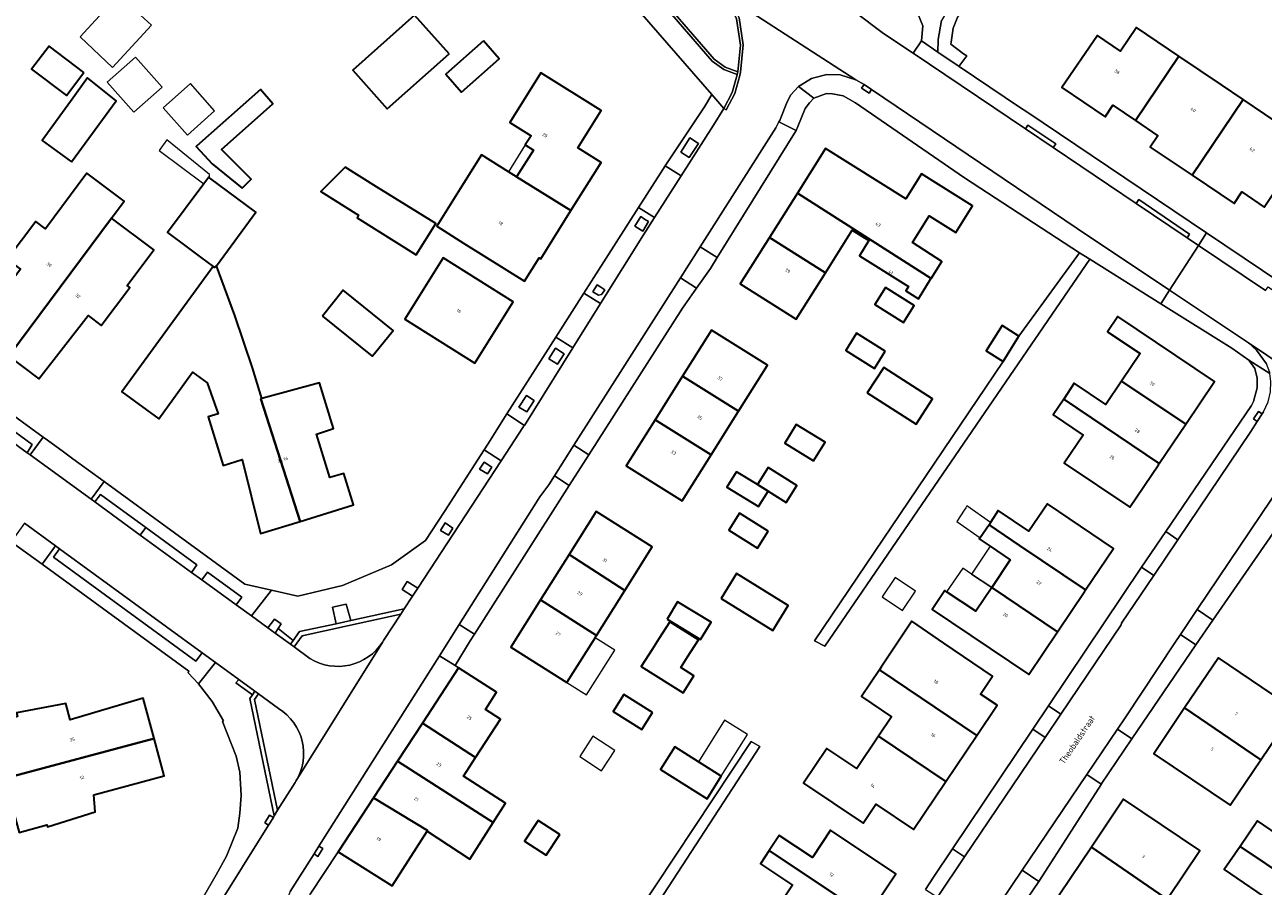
# Model space of a CAD drawing. Header units: metres. Extents: x 183400 to 185591, y 327112 to 329102.
# Tile 54 of 107: x 184362 to 184498, y 327846 to 327941. Entities that reach past the tile are written whole.
import ezdxf

# ---------------------------------------------------------------- set-up
doc = ezdxf.new("R2010")
doc.units = ezdxf.units.M
for name, color, linetype, lineweight in [('B-WE-GR-BEPLANTING_CULTUUR_BODEMBEDEKKER-GV', 90, 'Continuous', 18), ('B-WE-GR-BEPLANTING_CULTUUR_HEESTERS-GV', 90, 'Continuous', 18), ('B-WE-GR-BEPLANTING_CULTUUR_ROZENVAK-GV', 8, 'Continuous', 18), ('B-WE-GR-GRAS-GV', 60, 'Continuous', 13), ('B-WE-GR-GROENVOORZIENING-GV', 80, 'Continuous', 18), ('B-WE-GR-HAAG-GV', 90, 'GR-HAAG1', 13), ('B-WE-IE-MEUBILAIR_WEGMEUBILAIR-GV', 7, 'Continuous', 18), ('B-WE-OG-BEBOUWING-GV', 7, 'Continuous', 35), ('B-WE-OG-BEBOUWING_HUISNUMMER-T18', 10, 'Continuous', 18), ('B-WE-OG-BEBOUWING_LUIFEL-GV', 7, 'Continuous', 18), ('B-WE-OG-BEBOUWING_OVERIG-GV', 7, 'Continuous', 18), ('B-WE-OG-BEBOUWING_STRAATNAAM-T35', 50, 'Continuous', 35), ('B-WE-OG-TERREIN_ERF-GV', 7, 'Continuous', 18), ('B-WE-VH-GOOT-G', 170, 'Continuous', 18), ('B-WE-VH-ONVERHARD-GV', 252, 'Continuous', 18), ('B-WE-VH-VERHARDING_ASFALT-GV', 252, 'Continuous', 18), ('B-WE-VH-VERHARDING_BETON-GV', 252, 'Continuous', 18), ('B-WE-VH-VERHARDING_BETONSTRAATSTEEN-GV', 252, 'Continuous', 18), ('B-WE-VH-VERHARDING_TEGEL-GV', 252, 'Continuous', 18)]:
    doc.layers.add(name, color=color, linetype=linetype, lineweight=lineweight)
doc.styles.add('NLCS-ISO-M200-T25', font='NLCS-ISO.ttf')
doc.linetypes.add('GR-HAAG1', pattern='A,6,[176,NLCS.SHX,S=0.125,R=0,X=0,Y=0],-2', length=8)

msp = doc.modelspace()

# ---------------------------------------------------------------- linework, layer by layer
at = {"layer": 'B-WE-GR-BEPLANTING_CULTUUR_BODEMBEDEKKER-GV', "flags": 128}
for points in [[(184375.3, 327885.773), (184374.698, 327884.948), (184380.321, 327880.854), (184380.892, 327881.693), (184375.3, 327885.773)], [(184385.204, 327877.299), (184385.821, 327878.132), (184382.059, 327880.874), (184381.448, 327880.033), (184385.204, 327877.299)]]:
    msp.add_lwpolyline(points, close=True, dxfattribs=at)
at = {"layer": 'B-WE-GR-BEPLANTING_CULTUUR_HEESTERS-GV', "flags": 128}
for points in [[(184403.228, 327876.272), (184397.389, 327875.011), (184392.433, 327873.918), (184391.542, 327872.684), (184393.287, 327871.413, 0.4083792), (184401.265, 327873.249), (184401.343, 327873.374)], [(184389.746, 327854.784), (184391.658, 327857.809), (184391.755, 327857.966, 0.4093116), (184389.834, 327865.953), (184387.66, 327867.538), (184387.221, 327866.924)]]:
    msp.add_lwpolyline(points, format="xyb", close=True, dxfattribs=at)
at = {"layer": 'B-WE-GR-BEPLANTING_CULTUUR_ROZENVAK-GV', "flags": 128}
for points in [[(184362.309, 327893.969), (184362.865, 327894.878), (184353.283, 327901.871), (184352.628, 327901.018), (184362.309, 327893.969)], [(184374.698, 327884.948), (184375.3, 327885.773), (184370.33, 327889.398), (184369.712, 327888.578), (184374.698, 327884.948)], [(184365.844, 327883.449), (184365.181, 327882.518), (184380.775, 327871.125), (184381.475, 327872.049), (184365.844, 327883.449)]]:
    msp.add_lwpolyline(points, close=True, dxfattribs=at)
at = {"layer": 'B-WE-GR-GRAS-GV', "flags": 128}
for points in [[(184413.472, 327984.449), (184438.908, 327954.018), (184442.3, 327949.96), (184443.53, 327948.85), (184445.35, 327947.46), (184452.86, 327942.38), (184456.142, 327939.925), (184459.364, 327937.765), (184460.288, 327939.106), (184460.3, 327939.124), (184460.448, 327940.755), (184459.277, 327943.641), (184454.715, 327944.559), (184450.39, 327946.276), (184446.93, 327948.646), (184444, 327951.647), (184414.457, 327987.519), (184412.879, 327989.357), (184412.563, 327987.653), (184412.653, 327986.016), (184413.472, 327984.449)], [(184440.154, 327935.739), (184440.447, 327938.64), (184440.022, 327941.525), (184438.89, 327944.05), (184437.93, 327945.47), (184430.014, 327954.994), (184429.652, 327954.684), (184425.479, 327951.113), (184437.577, 327937.099), (184438.766, 327936.23), (184440.154, 327935.739)]]:
    msp.add_lwpolyline(points, close=True, dxfattribs=at)
at = {"layer": 'B-WE-GR-GROENVOORZIENING-GV', "flags": 128}
msp.add_lwpolyline([(184462.468, 327941.343), (184462.111, 327939.262), (184462.075, 327937.875), (184464.399, 327936.317), (184464.507, 327936.465), (184464.818, 327936.892), (184465.24, 327937.47), (184464.897, 327937.696), (184463.518, 327938.77), (184463.531, 327938.959), (184463.761, 327940.514), (184464.187, 327941.614)], dxfattribs=at)
for points in [[(184403.602, 327876.847), (184397.747, 327875.6), (184396.163, 327875.232), (184392.14, 327874.366), (184391.431, 327873.384), (184391.138, 327872.978), (184391.542, 327872.684), (184392.433, 327873.918), (184397.389, 327875.011), (184403.228, 327876.272), (184403.602, 327876.847)], [(184387.256, 327867.833), (184386.978, 327867.444), (184386.687, 327867.037), (184389.362, 327854.176), (184389.746, 327854.784), (184387.221, 327866.924), (184387.66, 327867.538), (184387.256, 327867.833)]]:
    msp.add_lwpolyline(points, close=True, dxfattribs=at)
at = {"layer": 'B-WE-GR-HAAG-GV', "flags": 128}
for points in [[(184499.323, 327968.824), (184503.34, 327974.76), (184501.974, 327973.932), (184492.072, 327959.44), (184487.304, 327953.965), (184481.384, 327950.118), (184472.931, 327946.102), (184463.88, 327943.719), (184462.468, 327941.343), (184462.111, 327939.262), (184462.075, 327937.875), (184464.399, 327936.317), (184464.507, 327936.465), (184464.818, 327936.892), (184465.24, 327937.47), (184464.897, 327937.696), (184463.518, 327938.77), (184463.531, 327938.959), (184463.761, 327940.514), (184464.187, 327941.614), (184464.875, 327942.647), (184466.38, 327942.948), (184468.982, 327943.565), (184471.915, 327944.409), (184474.878, 327945.467), (184477.928, 327946.783), (184480.892, 327948.307), (184483.184, 327949.633), (184484.934, 327950.877), (184486.3, 327952.1), (184488.188, 327953.961), (184489.15, 327954.91), (184491.33, 327957.25), (184491.577, 327957.583), (184493.144, 327959.699), (184493.119, 327959.716), (184499.323, 327968.824)], [(184391.138, 327872.978), (184391.542, 327872.684), (184392.433, 327873.918), (184397.389, 327875.011), (184403.228, 327876.272), (184403.602, 327876.847), (184397.747, 327875.6), (184396.163, 327875.232), (184392.14, 327874.366), (184391.431, 327873.384), (184391.138, 327872.978)], [(184387.256, 327867.833), (184386.978, 327867.444), (184386.687, 327867.037), (184389.362, 327854.176), (184389.746, 327854.784), (184387.221, 327866.924), (184387.66, 327867.538), (184387.256, 327867.833)]]:
    msp.add_lwpolyline(points, close=True, dxfattribs=at)
at = {"layer": 'B-WE-IE-MEUBILAIR_WEGMEUBILAIR-GV', "flags": 128}
for points in [[(184434.902, 327928.474), (184433.909, 327926.922), (184434.847, 327926.322), (184435.358, 327927.101), (184435.868, 327927.88), (184434.902, 327928.474)], [(184428.886, 327918.797), (184429.741, 327918.253), (184430.382, 327919.318), (184429.953, 327919.587), (184429.523, 327919.856), (184428.886, 327918.797)], [(184425.589, 327911.841), (184425.172, 327912.109), (184424.756, 327912.376), (184424.515, 327911.99), (184424.274, 327911.604), (184424.882, 327911.237), (184425.224, 327911.332), (184425.279, 327911.348), (184425.589, 327911.841)], [(184419.668, 327904.626), (184419.441, 327904.28), (184420.408, 327903.684), (184421.133, 327904.812), (184420.192, 327905.426), (184419.668, 327904.626)], [(184417.847, 327899.691), (184417.003, 327900.255), (184416.167, 327898.976), (184417.055, 327898.445), (184417.847, 327899.691)], [(184413.214, 327892.405), (184412.375, 327892.934), (184411.879, 327892.178), (184412.733, 327891.661), (184413.214, 327892.405)], [(184408.451, 327884.945), (184408.946, 327885.717), (184408.085, 327886.279), (184407.582, 327885.461), (184408.451, 327884.945)]]:
    msp.add_lwpolyline(points, close=True, dxfattribs=at)
at = {"layer": 'B-WE-OG-BEBOUWING-GV', "flags": 128}
for points in [[(184408.535, 327937.676), (184404.75, 327941.938), (184397.973, 327935.919), (184401.753, 327931.652), (184408.535, 327937.676)], [(184483.729, 327930.383), (184488.492, 327937.432), (184483.84, 327940.57), (184482.11, 327938), (184479.58, 327939.71), (184475.68, 327934), (184480.42, 327930.8), (184481.26, 327932.05), (184483.729, 327930.383)], [(184368.514, 327935.632), (184364.705, 327938.526), (184362.785, 327936), (184366.613, 327933.13), (184368.514, 327935.632)], [(184412.3, 327939.108), (184408.159, 327935.469), (184409.881, 327933.509), (184414.022, 327937.148), (184412.3, 327939.108)], [(184489.931, 327924.391), (184495.519, 327932.694), (184493.15, 327934.29), (184488.492, 327937.432), (184483.729, 327930.383), (184486.19, 327928.72), (184485.35, 327927.48), (184489.931, 327924.391)], [(184416.877, 327927.704), (184417.775, 327927.143), (184415.931, 327924.197), (184421.881, 327920.509), (184425.191, 327925.798), (184422.639, 327927.393), (184425.193, 327931.481), (184418.579, 327935.615), (184415.181, 327930.179), (184417.513, 327928.722), (184416.877, 327927.704)], [(184367.17, 327925.84), (184372.04, 327932.54), (184368.91, 327935.045), (184367.33, 327932.87), (184363.93, 327928.19), (184367.17, 327925.84)], [(184385.875, 327922.955), (184386.855, 327923.943), (184383.592, 327927.224), (184389.229, 327932.231), (184387.848, 327933.786), (184381.194, 327927.876), (184380.83, 327927.534), (184382.573, 327925.644), (184385.875, 327922.955)], [(184495.519, 327932.694), (184489.931, 327924.391), (184494.53, 327921.29), (184495.37, 327922.55), (184497.837, 327920.885), (184502.558, 327927.947), (184497.9, 327931.09), (184495.519, 327932.694)], [(184421.881, 327920.509), (184415.931, 327924.197), (184415.038, 327924.761), (184412.079, 327926.611), (184410.123, 327923.482), (184407.199, 327918.804), (184410.104, 327916.954), (184416.797, 327912.764), (184418.4, 327915.326), (184418.57, 327915.22), (184421.881, 327920.509)], [(184446.695, 327922.431), (184461.342, 327913.068), (184462.51, 327914.927), (184459.292, 327917.029), (184461.123, 327919.941), (184464.043, 327918.105), (184465.88, 327921.026), (184460.292, 327924.538), (184458.573, 327921.804), (184449.777, 327927.334), (184446.695, 327922.431)], [(184397.146, 327925.276), (184394.473, 327922.593), (184398.62, 327920.001), (184398.45, 327919.73), (184404.93, 327915.67), (184407.06, 327919.08), (184400.58, 327923.13), (184397.146, 327925.276)], [(184360.283, 327904.543), (184371.526, 327919.698), (184371.535, 327919.691), (184372.923, 327921.55), (184368.836, 327924.601), (184364.296, 327918.519), (184363.238, 327919.308), (184360.127, 327915.142), (184361.554, 327914.077), (184356.529, 327907.346), (184360.283, 327904.543)], [(184382.29, 327924.11), (184382.194, 327924.182), (184381.64, 327923.44), (184377.67, 327918.12), (184379.822, 327916.512), (184381.285, 327915.419), (184382.685, 327914.374), (184382.81, 327914.28), (184383.03, 327914.44), (184387.34, 327920.34), (184382.29, 327924.11)], [(184461.342, 327913.068), (184446.695, 327922.431), (184443.629, 327917.556), (184449.767, 327913.697), (184452.708, 327918.374), (184454.531, 327917.228), (184453.488, 327915.569), (184458.864, 327912.189), (184458.566, 327911.715), (184459.946, 327910.847), (184461.287, 327912.981), (184461.342, 327913.068)], [(184360.283, 327904.543), (184363.597, 327902.069), (184368.979, 327908.995), (184370.421, 327907.918), (184373.532, 327912.085), (184373.252, 327912.295), (184376.183, 327916.221), (184371.535, 327919.691), (184371.526, 327919.698), (184360.283, 327904.543)], [(184449.767, 327913.697), (184443.629, 327917.556), (184440.432, 327912.47), (184446.57, 327908.611), (184449.767, 327913.697)], [(184411.349, 327903.785), (184415.567, 327910.502), (184407.884, 327915.324), (184403.666, 327908.606), (184411.349, 327903.785)], [(184392.214, 327886.448), (184387.913, 327899.881), (184388.02, 327899.91), (184386.98, 327903.29), (184385.04, 327909.01), (184383.03, 327914.44), (184382.81, 327914.28), (184382.685, 327914.374), (184372.673, 327900.637), (184376.71, 327897.685), (184380.421, 327902.795), (184382.036, 327901.622), (184383.22, 327898.229), (184382.13, 327897.9), (184383.77, 327892.58), (184385.862, 327893.22), (184387.872, 327885.111), (184392.214, 327886.448)], [(184394.65, 327908.95), (184400.11, 327904.54), (184400.372, 327904.865), (184402.39, 327907.37), (184396.92, 327911.78), (184394.65, 327908.95)], [(184456.335, 327912.075), (184455.158, 327910.204), (184458.299, 327908.229), (184459.475, 327910.1), (184456.335, 327912.075)], [(184482.209, 327901.831), (184489.245, 327897.089), (184492.396, 327901.765), (184481.801, 327908.904), (184480.675, 327907.233), (184484.233, 327904.835), (184482.209, 327901.831)], [(184434.114, 327902.368), (184440.241, 327898.516), (184443.411, 327903.558), (184437.29, 327907.408), (184434.114, 327902.368)], [(184470.96, 327906.741), (184469.115, 327907.902), (184467.374, 327905.134), (184469.219, 327903.973), (184470.96, 327906.741)], [(184456.324, 327905.088), (184453.184, 327907.063), (184452.007, 327905.192), (184455.148, 327903.217), (184456.324, 327905.088)], [(184454.35, 327900.55), (184459.7, 327897.09), (184461.49, 327899.88), (184456.15, 327903.33), (184454.35, 327900.55)], [(184388.02, 327899.91), (184387.913, 327899.881), (184392.214, 327886.448), (184398.053, 327888.247), (184396.993, 327891.708), (184395.46, 327891.24), (184393.99, 327896.02), (184395.88, 327896.61), (184394.33, 327901.65), (184388.02, 327899.91)], [(184431.097, 327897.583), (184437.23, 327893.727), (184440.241, 327898.516), (184434.114, 327902.368), (184431.097, 327897.583)], [(184475.866, 327899.844), (184486.343, 327892.784), (184489.245, 327897.089), (184482.209, 327901.831), (184480.476, 327899.26), (184477.033, 327901.578), (184475.866, 327899.844)], [(184486.343, 327892.784), (184475.866, 327899.844), (184474.707, 327898.123), (184477.999, 327895.905), (184475.926, 327892.829), (184483.111, 327887.987), (184486.262, 327892.663), (184486.343, 327892.784)], [(184437.23, 327893.727), (184431.097, 327897.583), (184427.921, 327892.543), (184434.059, 327888.684), (184437.23, 327893.727)], [(184448.46, 327893.07), (184449.73, 327895.13), (184446.569, 327897.075), (184445.3, 327895.014), (184448.46, 327893.07)], [(184443.474, 327889.757), (184445.464, 327888.506), (184446.64, 327890.377), (184443.499, 327892.352), (184442.323, 327890.481), (184443.474, 327889.757)], [(184442.323, 327890.481), (184440.018, 327891.892), (184439.98, 327891.83), (184438.976, 327890.19), (184442.42, 327888.08), (184443.474, 327889.757), (184442.323, 327890.481)], [(184467.686, 327886.054), (184471.043, 327883.796), (184478.27, 327878.934), (184481.331, 327883.485), (184474.083, 327888.36), (184472.066, 327885.361), (184468.7, 327887.625), (184467.86, 327886.324), (184467.686, 327886.054)], [(184427.788, 327878.872), (184430.787, 327883.641), (184424.635, 327887.514), (184421.671, 327882.799), (184427.788, 327878.872)], [(184443.489, 327885.365), (184440.348, 327887.34), (184439.172, 327885.469), (184442.313, 327883.494), (184443.489, 327885.365)], [(184467.798, 327883.725), (184470.02, 327882.23), (184467.98, 327879.197), (184475.187, 327874.35), (184478.175, 327878.793), (184478.27, 327878.934), (184471.043, 327883.796), (184467.686, 327886.054), (184466.701, 327884.648), (184466.613, 327884.522), (184467.798, 327883.725)], [(184418.56, 327877.852), (184424.676, 327873.922), (184427.788, 327878.872), (184421.671, 327882.799), (184418.56, 327877.852)], [(184438.34, 327877.98), (184443.99, 327874.49), (184445.68, 327877.23), (184440.03, 327880.72), (184438.34, 327877.98)], [(184475.187, 327874.35), (184467.98, 327879.197), (184466.228, 327876.594), (184463.035, 327878.742), (184462.856, 327878.862), (184461.451, 327876.774), (184472.031, 327869.658), (184475.187, 327874.35)], [(184418.56, 327877.852), (184415.286, 327872.645), (184421.441, 327868.775), (184424.533, 327873.694), (184424.676, 327873.922), (184418.56, 327877.852)], [(184432.42, 327875.72), (184436.09, 327873.49), (184437.25, 327875.4), (184433.57, 327877.63), (184432.42, 327875.72)], [(184430.779, 327872.412), (184429.592, 327870.525), (184432.733, 327868.55), (184434.172, 327867.645), (184435.359, 327869.533), (184433.92, 327870.438), (184434.658, 327871.592), (184435.84, 327873.471), (184432.699, 327875.446), (184431.517, 327873.567), (184430.779, 327872.412)], [(184455.686, 327870.172), (184466.354, 327862.979), (184468.587, 327866.29), (184466.756, 327867.525), (184468.085, 327869.497), (184462.739, 327873.102), (184459.228, 327875.492), (184455.883, 327870.464), (184455.686, 327870.172)], [(184489.109, 327865.993), (184497.462, 327860.32), (184501.187, 327865.839), (184492.815, 327871.483), (184489.109, 327865.993)], [(184411.439, 327860.567), (184414.164, 327864.754), (184412.505, 327865.831), (184413.714, 327867.713), (184409.564, 327870.404), (184405.6, 327864.338), (184411.439, 327860.567)], [(184455.686, 327870.172), (184453.717, 327867.253), (184457.011, 327865.031), (184455.585, 327862.917), (184462.959, 327857.944), (184466.354, 327862.979), (184455.686, 327870.172)], [(184376.212, 327862.66), (184375.022, 327867.059), (184367.002, 327864.709), (184366.52, 327866.48), (184361.14, 327865.45), (184361.25, 327865.05), (184358.21, 327864.23), (184359.823, 327858.267), (184376.212, 327862.66)], [(184430.822, 327865.511), (184427.682, 327867.485), (184426.495, 327865.598), (184429.635, 327863.623), (184430.822, 327865.511)], [(184497.462, 327860.32), (184489.109, 327865.993), (184485.73, 327860.986), (184494.103, 327855.341), (184497.462, 327860.32)], [(184411.439, 327860.567), (184405.6, 327864.338), (184402.875, 327860.169), (184413.363, 327853.447), (184414.716, 327855.566), (184410.119, 327858.538), (184411.439, 327860.567)], [(184359.823, 327858.267), (184361.42, 327852.36), (184364.47, 327853.19), (184364.53, 327852.96), (184369.74, 327854.62), (184369.605, 327856.478), (184377.318, 327858.571), (184376.212, 327862.66), (184359.823, 327858.267)], [(184462.959, 327857.944), (184455.585, 327862.917), (184453.189, 327859.364), (184449.921, 327861.568), (184447.372, 327857.743), (184453.88, 327853.353), (184455.284, 327855.434), (184459.396, 327852.661), (184462.959, 327857.944)], [(184438.356, 327858.518), (184435.842, 327860.098), (184433.251, 327861.727), (184431.692, 327859.247), (184436.796, 327856.037), (184438.356, 327858.518)], [(184413.363, 327853.447), (184402.875, 327860.169), (184400.245, 327856.144), (184406.17, 327852.558), (184406.122, 327852.482), (184410.788, 327849.415), (184413.363, 327853.447)], [(184396.382, 327850.232), (184402.305, 327846.499), (184406.122, 327852.482), (184406.17, 327852.558), (184400.245, 327856.144), (184396.382, 327850.232)], [(184478.909, 327850.747), (184488.521, 327844.137), (184488.61, 327844.27), (184487.28, 327845.16), (184490.786, 327850.375), (184482.424, 327855.991), (184478.909, 327850.747)], [(184420.662, 327852.113), (184418.285, 327853.666), (184416.802, 327851.398), (184419.18, 327849.844), (184420.662, 327852.113)], [(184495.186, 327850.821), (184500.868, 327847.019), (184502.608, 327849.576), (184502.74, 327849.77), (184500, 327851.635), (184497.095, 327853.613), (184495.186, 327850.821)], [(184443.593, 327850.362), (184454.356, 327843.175), (184457.465, 327847.831), (184450.327, 327852.596), (184448.334, 327849.611), (184444.708, 327852.032), (184443.593, 327850.362)], [(184444.178, 327843.599), (184451.414, 327838.768), (184454.356, 327843.175), (184443.593, 327850.362), (184442.632, 327848.923), (184446.16, 327846.567), (184444.178, 327843.599)], [(184482.511, 327836.992), (184490.41, 327831.7), (184495.49, 327839.27), (184493.88, 327840.35), (184490.6, 327835.46), (184485.15, 327839.11), (184488.521, 327844.137), (184478.909, 327850.747), (184475.372, 327845.471), (184480.434, 327842.075), (184478.73, 327839.53), (184479.237, 327839.071), (184479.29, 327839.15), (184482.511, 327836.992)], [(184495.186, 327850.821), (184493.448, 327848.278), (184499.1, 327844.42), (184499.456, 327844.944), (184500.868, 327847.019), (184495.186, 327850.821)]]:
    msp.add_lwpolyline(points, close=True, dxfattribs=at)
at = {"layer": 'B-WE-OG-BEBOUWING_LUIFEL-GV', "flags": 128}
for points in [[(184381.64, 327923.44), (184382.194, 327924.182), (184382.29, 327924.11), (184382.29, 327924.48), (184377.62, 327928.26), (184376.76, 327927.11), (184381.64, 327923.44)], [(184415.931, 327924.197), (184417.775, 327927.143), (184416.877, 327927.704), (184415.038, 327924.761), (184415.931, 327924.197)], [(184467.98, 327879.197), (184470.02, 327882.23), (184467.798, 327883.725), (184465.769, 327880.668), (184467.98, 327879.197)], [(184467.98, 327879.197), (184465.769, 327880.668), (184464.813, 327881.309), (184463.035, 327878.742), (184466.228, 327876.594), (184467.98, 327879.197)], [(184424.533, 327873.694), (184421.441, 327868.775), (184423.591, 327867.423), (184426.683, 327872.342), (184424.533, 327873.694)], [(184438.356, 327858.518), (184441.22, 327863.072), (184438.705, 327864.653), (184435.842, 327860.098), (184438.356, 327858.518)]]:
    msp.add_lwpolyline(points, close=True, dxfattribs=at)
at = {"layer": 'B-WE-OG-BEBOUWING_OVERIG-GV', "flags": 128}
for points in [[(184375.91, 327940.841), (184372.297, 327944.143), (184368.092, 327939.542), (184371.651, 327936.181), (184375.91, 327940.841)], [(184373.993, 327931.3), (184377.096, 327934.055), (184374.174, 327937.345), (184371.071, 327934.59), (184373.993, 327931.3)], [(184377.196, 327931.775), (184379.852, 327928.784), (184382.843, 327931.44), (184380.186, 327934.431), (184377.196, 327931.775)], [(184466.701, 327884.648), (184467.686, 327886.054), (184467.86, 327886.324), (184465.274, 327888.14), (184465.143, 327887.945), (184464.966, 327887.678), (184464.147, 327886.442), (184466.701, 327884.648)], [(184457.391, 327880.288), (184455.979, 327878.189), (184458.211, 327876.687), (184459.623, 327878.787), (184457.391, 327880.288)], [(184426.68, 327861.33), (184424.294, 327862.889), (184422.844, 327860.671), (184425.23, 327859.111), (184426.68, 327861.33)]]:
    msp.add_lwpolyline(points, close=True, dxfattribs=at)
at = {"layer": 'B-WE-OG-TERREIN_ERF-GV', "flags": 128}
for points in [[(184353.477, 327903.399), (184364.045, 327895.692), (184364.54, 327895.331), (184366.293, 327894.052), (184367.307, 327893.313), (184370.722, 327890.822), (184386.141, 327879.578), (184389.055, 327878.914), (184391.969, 327878.251), (184396.844, 327879.403), (184402.237, 327881.699), (184405.947, 327884.361), (184408.01, 327887.53), (184412.359, 327894.297), (184412.76, 327894.92), (184414.867, 327898.228), (184420.217, 327906.63), (184423.292, 327911.459), (184429.278, 327920.859), (184431.68, 327924.63), (184432.212, 327925.433), (184436.501, 327931.902), (184437.323, 327933.242), (184423.519, 327949.129)], [(184464.187, 327941.614), (184463.761, 327940.514), (184463.531, 327938.959), (184463.518, 327938.77), (184464.897, 327937.696), (184465.24, 327937.47), (184464.818, 327936.892), (184464.507, 327936.465), (184464.399, 327936.317), (184464.399, 327936.317), (184471.15, 327931.79), (184471.835, 327931.329), (184491.529, 327918.07), (184530.34, 327891.94)], [(184497.837, 327920.885), (184495.37, 327922.55), (184494.53, 327921.29), (184489.931, 327924.391), (184485.35, 327927.48), (184486.19, 327928.72), (184483.729, 327930.383), (184481.26, 327932.05), (184480.42, 327930.8), (184475.68, 327934), (184479.58, 327939.71), (184482.11, 327938), (184483.84, 327940.57), (184488.492, 327937.432), (184493.15, 327934.29), (184495.519, 327932.694), (184497.9, 327931.09)], [(184460.742, 327846.103), (184461.62, 327847.44), (184463.7, 327850.548), (184472.481, 327863.668), (184474.201, 327866.239), (184482.3, 327878.34), (184484.393, 327881.42), (184487.05, 327885.331), (184496.44, 327899.15), (184496.65, 327899.58), (184497.05, 327901.07), (184497.07, 327902.16), (184496.82, 327903.22), (184496.14, 327904.13), (184494.29, 327905.42), (184486.508, 327910.297), (184478.726, 327915.174), (184449.682, 327872.785), (184448.578, 327873.368), (184469.219, 327903.973), (184467.374, 327905.134), (184469.115, 327907.902), (184470.96, 327906.741), (184477.614, 327915.898), (184464.99, 327924.12), (184453.06, 327932.33), (184451.69, 327933.09), (184450.55, 327933.32), (184449.87, 327933.33), (184448.49, 327932.82), (184448, 327932.32), (184447.56, 327931.71), (184446.727, 327929.742), (184446.54, 327929.3), (184437.91, 327915.36), (184437.18, 327914.18), (184435.635, 327912), (184434.09, 327909.82), (184423.841, 327893.759), (184421.694, 327890.395), (184411.296, 327874.1), (184410.83, 327873.37), (184409.18, 327870.636), (184409.564, 327870.404), (184409.564, 327870.404), (184413.714, 327867.713), (184412.505, 327865.831), (184414.164, 327864.754), (184411.439, 327860.567), (184410.119, 327858.538), (184414.716, 327855.566), (184413.363, 327853.447), (184410.788, 327849.415), (184406.122, 327852.482), (184402.305, 327846.499), (184396.382, 327850.232), (184393.317, 327845.595)], [(184499.44, 327886.08), (184492.22, 327875.627), (184490.35, 327872.92), (184483.344, 327862.597), (184479.981, 327857.641), (184479.96, 327857.61), (184473.23, 327847.09), (184473.149, 327846.972), (184469.557, 327841.729)], [(184360.242, 327811.079), (184362.697, 327814.979), (184367.45, 327822.53), (184367.115, 327822.747), (184369.775, 327827.047), (184374.64, 327834.91), (184376.87, 327837.14), (184377.86, 327838.72), (184378.76, 327840.36), (184383, 327847.7), (184384.123, 327849.739), (184385.372, 327852.814), (184385.611, 327854.481), (184385.74, 327856.391), (184385.608, 327858.946), (184385.189, 327860.716), (184383.698, 327864.511), (184383.802, 327864.569), (184382.58, 327866.69), (184381.09, 327868.633), (184379.942, 327869.831), (184379.998, 327870.045), (184363.935, 327881.74), (184360.545, 327884.209)], [(184429.121, 327843.468), (184441.621, 327862.324), (184442.575, 327861.765), (184431.085, 327844.088)]]:
    msp.add_lwpolyline(points, dxfattribs=at)
for points in [[(184408.535, 327937.676), (184401.753, 327931.652), (184397.973, 327935.919), (184404.75, 327941.938), (184408.535, 327937.676)], [(184368.514, 327935.632), (184366.613, 327933.13), (184362.785, 327936), (184364.705, 327938.526), (184368.514, 327935.632)], [(184412.3, 327939.108), (184414.022, 327937.148), (184409.881, 327933.509), (184408.159, 327935.469), (184412.3, 327939.108)], [(184415.931, 327924.197), (184417.775, 327927.143), (184416.877, 327927.704), (184417.513, 327928.722), (184415.181, 327930.179), (184418.579, 327935.615), (184425.193, 327931.481), (184422.639, 327927.393), (184425.191, 327925.798), (184421.881, 327920.509), (184418.57, 327915.22), (184418.4, 327915.326), (184416.797, 327912.764), (184410.104, 327916.954), (184407.199, 327918.804), (184410.123, 327923.482), (184412.079, 327926.611), (184415.038, 327924.761), (184415.931, 327924.197)], [(184367.17, 327925.84), (184363.93, 327928.19), (184367.33, 327932.87), (184368.91, 327935.045), (184372.04, 327932.54), (184367.17, 327925.84)], [(184385.875, 327922.955), (184382.573, 327925.644), (184380.83, 327927.534), (184381.194, 327927.876), (184387.848, 327933.786), (184389.229, 327932.231), (184383.592, 327927.224), (184386.855, 327923.943), (184385.875, 327922.955)], [(184449.767, 327913.697), (184446.57, 327908.611), (184440.432, 327912.47), (184443.629, 327917.556), (184446.695, 327922.431), (184449.777, 327927.334), (184458.573, 327921.804), (184460.292, 327924.538), (184465.88, 327921.026), (184464.043, 327918.105), (184461.123, 327919.941), (184459.292, 327917.029), (184462.51, 327914.927), (184461.342, 327913.068), (184461.287, 327912.981), (184459.946, 327910.847), (184458.566, 327911.715), (184458.864, 327912.189), (184453.488, 327915.569), (184454.531, 327917.228), (184452.708, 327918.374), (184449.767, 327913.697)], [(184397.146, 327925.276), (184400.58, 327923.13), (184407.06, 327919.08), (184404.93, 327915.67), (184398.45, 327919.73), (184398.62, 327920.001), (184394.473, 327922.593), (184397.146, 327925.276)], [(184371.535, 327919.691), (184376.183, 327916.221), (184373.252, 327912.295), (184373.532, 327912.085), (184370.421, 327907.918), (184368.979, 327908.995), (184363.597, 327902.069), (184360.283, 327904.543), (184356.529, 327907.346), (184361.554, 327914.077), (184360.127, 327915.142), (184363.238, 327919.308), (184364.296, 327918.519), (184368.836, 327924.601), (184372.923, 327921.55), (184371.535, 327919.691)], [(184381.64, 327923.44), (184382.194, 327924.182), (184382.29, 327924.11), (184387.34, 327920.34), (184383.03, 327914.44), (184385.04, 327909.01), (184386.98, 327903.29), (184388.02, 327899.91), (184394.33, 327901.65), (184395.88, 327896.61), (184393.99, 327896.02), (184395.46, 327891.24), (184396.993, 327891.708), (184398.053, 327888.247), (184392.214, 327886.448), (184387.872, 327885.111), (184385.862, 327893.22), (184383.77, 327892.58), (184382.13, 327897.9), (184383.22, 327898.229), (184382.036, 327901.622), (184380.421, 327902.795), (184376.71, 327897.685), (184372.673, 327900.637), (184382.685, 327914.374), (184381.285, 327915.419), (184379.822, 327916.512), (184377.67, 327918.12), (184381.64, 327923.44)], [(184411.349, 327903.785), (184403.666, 327908.606), (184407.884, 327915.324), (184415.567, 327910.502), (184411.349, 327903.785)], [(184394.65, 327908.95), (184396.92, 327911.78), (184402.39, 327907.37), (184400.372, 327904.865), (184400.11, 327904.54), (184394.65, 327908.95)], [(184456.335, 327912.075), (184459.475, 327910.1), (184458.299, 327908.229), (184455.158, 327910.204), (184456.335, 327912.075)], [(184486.343, 327892.784), (184486.262, 327892.663), (184483.111, 327887.987), (184475.926, 327892.829), (184477.999, 327895.905), (184474.707, 327898.123), (184475.866, 327899.844), (184477.033, 327901.578), (184480.476, 327899.26), (184482.209, 327901.831), (184484.233, 327904.835), (184480.675, 327907.233), (184481.801, 327908.904), (184492.396, 327901.765), (184489.245, 327897.089), (184486.343, 327892.784)], [(184434.114, 327902.368), (184437.29, 327907.408), (184443.411, 327903.558), (184440.241, 327898.516), (184437.23, 327893.727), (184434.059, 327888.684), (184427.921, 327892.543), (184431.097, 327897.583), (184434.114, 327902.368)], [(184456.324, 327905.088), (184455.148, 327903.217), (184452.007, 327905.192), (184453.184, 327907.063), (184456.324, 327905.088)], [(184454.35, 327900.55), (184456.15, 327903.33), (184461.49, 327899.88), (184459.7, 327897.09), (184454.35, 327900.55)], [(184448.46, 327893.07), (184445.3, 327895.014), (184446.569, 327897.075), (184449.73, 327895.13), (184448.46, 327893.07)], [(184443.474, 327889.757), (184442.42, 327888.08), (184438.976, 327890.19), (184439.98, 327891.83), (184440.018, 327891.892), (184442.323, 327890.481), (184443.499, 327892.352), (184446.64, 327890.377), (184445.464, 327888.506), (184443.474, 327889.757)], [(184467.98, 327879.197), (184470.02, 327882.23), (184467.798, 327883.725), (184466.613, 327884.522), (184466.701, 327884.648), (184467.686, 327886.054), (184467.86, 327886.324), (184468.7, 327887.625), (184472.066, 327885.361), (184474.083, 327888.36), (184481.331, 327883.485), (184478.27, 327878.934), (184478.175, 327878.793), (184475.187, 327874.35), (184472.031, 327869.658), (184461.451, 327876.774), (184462.856, 327878.862), (184463.035, 327878.742), (184466.228, 327876.594), (184467.98, 327879.197)], [(184421.441, 327868.775), (184415.286, 327872.645), (184418.56, 327877.852), (184421.671, 327882.799), (184424.635, 327887.514), (184430.787, 327883.641), (184427.788, 327878.872), (184424.676, 327873.922), (184424.533, 327873.694), (184421.441, 327868.775)], [(184443.489, 327885.365), (184442.313, 327883.494), (184439.172, 327885.469), (184440.348, 327887.34), (184443.489, 327885.365)], [(184438.34, 327877.98), (184440.03, 327880.72), (184445.68, 327877.23), (184443.99, 327874.49), (184438.34, 327877.98)], [(184432.42, 327875.72), (184433.57, 327877.63), (184437.25, 327875.4), (184436.09, 327873.49), (184432.42, 327875.72)], [(184430.779, 327872.412), (184431.517, 327873.567), (184432.699, 327875.446), (184435.84, 327873.471), (184434.658, 327871.592), (184433.92, 327870.438), (184435.359, 327869.533), (184434.172, 327867.645), (184432.733, 327868.55), (184429.592, 327870.525), (184430.779, 327872.412)], [(184455.686, 327870.172), (184455.883, 327870.464), (184459.228, 327875.492), (184462.739, 327873.102), (184468.085, 327869.497), (184466.756, 327867.525), (184468.587, 327866.29), (184466.354, 327862.979), (184462.959, 327857.944), (184459.396, 327852.661), (184455.284, 327855.434), (184453.88, 327853.353), (184447.372, 327857.743), (184449.921, 327861.568), (184453.189, 327859.364), (184455.585, 327862.917), (184457.011, 327865.031), (184453.717, 327867.253), (184455.686, 327870.172)], [(184489.109, 327865.993), (184492.815, 327871.483), (184501.187, 327865.839), (184497.462, 327860.32), (184494.103, 327855.341), (184485.73, 327860.986), (184489.109, 327865.993)], [(184359.823, 327858.267), (184358.21, 327864.23), (184361.25, 327865.05), (184361.14, 327865.45), (184366.52, 327866.48), (184367.002, 327864.709), (184375.022, 327867.059), (184376.212, 327862.66), (184377.318, 327858.571), (184369.605, 327856.478), (184369.74, 327854.62), (184364.53, 327852.96), (184364.47, 327853.19), (184361.42, 327852.36), (184359.823, 327858.267)], [(184430.822, 327865.511), (184429.635, 327863.623), (184426.495, 327865.598), (184427.682, 327867.485), (184430.822, 327865.511)], [(184435.842, 327860.098), (184438.356, 327858.518), (184436.796, 327856.037), (184431.692, 327859.247), (184433.251, 327861.727), (184435.842, 327860.098)], [(184488.521, 327844.137), (184485.15, 327839.11), (184490.6, 327835.46), (184493.88, 327840.35), (184495.49, 327839.27), (184490.41, 327831.7), (184482.511, 327836.992), (184480.685, 327834.261), (184477.46, 327836.42), (184471.85, 327840.18), (184473.68, 327842.91), (184478.73, 327839.53), (184480.434, 327842.075), (184475.372, 327845.471), (184478.909, 327850.747), (184482.424, 327855.991), (184490.786, 327850.375), (184487.28, 327845.16), (184488.61, 327844.27), (184488.521, 327844.137)], [(184420.662, 327852.113), (184419.18, 327849.844), (184416.802, 327851.398), (184418.285, 327853.666), (184420.662, 327852.113)], [(184499.1, 327844.42), (184493.448, 327848.278), (184495.186, 327850.821), (184497.095, 327853.613), (184500, 327851.635), (184502.74, 327849.77), (184502.608, 327849.576), (184506.65, 327846.815), (184506.418, 327846.477), (184506.683, 327845.001), (184506.158, 327844.233), (184506.91, 327843.72), (184505.116, 327841.091), (184503.3, 327838.43), (184500, 327840.681), (184497.64, 327842.29), (184499.1, 327844.42)], [(184444.178, 327843.599), (184446.16, 327846.567), (184442.632, 327848.923), (184443.593, 327850.362), (184444.708, 327852.032), (184448.334, 327849.611), (184450.327, 327852.596), (184457.465, 327847.831), (184454.356, 327843.175), (184451.414, 327838.768), (184448.305, 327834.112), (184437.513, 327841.318), (184438.807, 327843.256), (184442.364, 327840.882), (184444.178, 327843.599)]]:
    msp.add_lwpolyline(points, close=True, dxfattribs=at)
at = {"layer": 'B-WE-VH-GOOT-G', "flags": 128}
for points in [[(184440.154, 327935.739), (184438.766, 327936.23), (184437.577, 327937.099), (184425.479, 327951.113)], [(184440.154, 327935.739), (184440.447, 327938.64), (184440.022, 327941.525), (184438.89, 327944.05)], [(184440.154, 327935.739), (184440.097, 327935.444)], [(184438.646, 327931.706), (184439.551, 327933.471), (184440.085, 327935.381), (184440.097, 327935.444)]]:
    msp.add_lwpolyline(points, dxfattribs=at)
at = {"layer": 'B-WE-VH-ONVERHARD-GV', "flags": 128}
for points in [[(184434.902, 327928.474), (184433.909, 327926.922), (184434.847, 327926.322), (184435.358, 327927.101), (184435.868, 327927.88), (184434.902, 327928.474)], [(184428.886, 327918.797), (184429.741, 327918.253), (184430.382, 327919.318), (184429.953, 327919.587), (184429.523, 327919.856), (184428.886, 327918.797)], [(184425.589, 327911.841), (184425.172, 327912.109), (184424.756, 327912.376), (184424.515, 327911.99), (184424.274, 327911.604), (184424.882, 327911.237), (184425.224, 327911.332), (184425.279, 327911.348), (184425.589, 327911.841)], [(184419.668, 327904.626), (184419.441, 327904.28), (184420.408, 327903.684), (184421.133, 327904.812), (184420.192, 327905.426), (184419.668, 327904.626)], [(184417.847, 327899.691), (184417.003, 327900.255), (184416.167, 327898.976), (184417.055, 327898.445), (184417.847, 327899.691)], [(184413.214, 327892.405), (184412.375, 327892.934), (184411.879, 327892.178), (184412.733, 327891.661), (184413.214, 327892.405)], [(184408.451, 327884.945), (184408.946, 327885.717), (184408.085, 327886.279), (184407.582, 327885.461), (184408.451, 327884.945)], [(184405.1, 327879.132), (184403.942, 327879.872), (184403.382, 327878.984), (184404.514, 327878.238), (184405.1, 327879.132)], [(184396.163, 327875.232), (184397.747, 327875.6), (184397.265, 327877.375), (184395.773, 327877.056), (184396.163, 327875.232)], [(184389.795, 327874.7), (184390.127, 327875.202), (184389.401, 327875.728), (184388.665, 327874.778), (184389.462, 327874.198), (184389.795, 327874.7)]]:
    msp.add_lwpolyline(points, close=True, dxfattribs=at)
at = {"layer": 'B-WE-VH-VERHARDING_ASFALT-GV', "flags": 128}
for points in [[(184423.519, 327949.129), (184437.323, 327933.242), (184438.646, 327931.706), (184439.551, 327933.471), (184440.085, 327935.381), (184440.097, 327935.444), (184438.615, 327935.97), (184437.35, 327936.903), (184425.251, 327950.918)], [(184391.13, 327845.88), (184393.734, 327849.999), (184394.267, 327850.843), (184407.463, 327871.721), (184409.632, 327875.152), (184418.46, 327889.12), (184419.44, 327890.45), (184420.065, 327891.432), (184422.207, 327894.799), (184433.866, 327913.126), (184436.043, 327916.548), (184444.34, 327929.59), (184444.672, 327930.246), (184444.75, 327930.4), (184444.792, 327930.507), (184445.56, 327932.45), (184445.96, 327933.21), (184446.82, 327934.11), (184447.455, 327934.501), (184448.25, 327934.99), (184448.651, 327935.093), (184449.92, 327935.42), (184451.39, 327935.39), (184453.09, 327934.86), (184439.353, 327943.75)], [(184439.353, 327943.75), (184453.09, 327934.86), (184453.99, 327934.34), (184454.819, 327933.78), (184477.36, 327918.55), (184487.469, 327911.785), (184490.641, 327916.695), (184489.391, 327917.537), (184483.809, 327921.298), (184474.727, 327927.416), (184471.666, 327929.478), (184459.364, 327937.765), (184456.142, 327939.925), (184452.86, 327942.38)], [(184440.296, 327941.648), (184440.746, 327938.675), (184440.447, 327935.672), (184440.38, 327935.327), (184439.83, 327933.36), (184438.898, 327931.543), (184438.646, 327931.706), (184437.495, 327929.877), (184433.953, 327924.323), (184431.03, 327919.741), (184429.83, 327917.86), (184425.121, 327910.317), (184422.089, 327905.461), (184416.787, 327896.969), (184416.7, 327896.83), (184414.234, 327893.068), (184405.1, 327879.132), (184404.514, 327878.238), (184403.602, 327876.847), (184403.228, 327876.272), (184401.343, 327873.374), (184401.265, 327873.249), (184391.755, 327857.966), (184391.658, 327857.809), (184389.746, 327854.784), (184389.362, 327854.176), (184389.288, 327853.988), (184389.288, 327853.988), (184388.759, 327853.144), (184380.188, 327839.465)], [(184497.988, 327911.747), (184490.641, 327916.695), (184487.469, 327911.785), (184496.1, 327906.01), (184510.51, 327896.32)], [(184510.51, 327896.32), (184496.1, 327906.01), (184497, 327905.21), (184498.08, 327903.7)], [(184497.77, 327898.47), (184497.625, 327898.243), (184497.08, 327897.39), (184496.39, 327896.31), (184488.382, 327884.433), (184488.382, 327884.433), (184485.739, 327880.513), (184482.21, 327875.28), (184482.15, 327875.11), (184475.561, 327865.324), (184473.833, 327862.758), (184465.018, 327849.666), (184462.043, 327845.249)], [(184467.763, 327842.94), (184471.32, 327848.207), (184478.408, 327858.703), (184481.76, 327863.667), (184482.6, 327864.91), (184488.06, 327873.15), (184488.667, 327874.052), (184490.503, 327876.782), (184502.098, 327894.015)]]:
    msp.add_lwpolyline(points, dxfattribs=at)
msp.add_lwpolyline([(184362.021, 327886.237), (184365.41, 327883.766), (184365.844, 327883.449), (184381.475, 327872.049), (184382.92, 327870.995), (184385.479, 327869.129), (184387.256, 327867.833), (184387.66, 327867.538), (184389.834, 327865.953, -0.4093116), (184391.755, 327857.966), (184401.265, 327873.249, -0.4083792), (184393.287, 327871.413), (184391.542, 327872.684), (184391.138, 327872.978), (184389.462, 327874.198), (184388.665, 327874.778), (184386.866, 327876.089), (184385.204, 327877.299), (184381.448, 327880.033), (184380.321, 327880.854), (184374.698, 327884.948), (184369.712, 327888.578), (184369.304, 327888.875), (184362.624, 327893.74), (184362.309, 327893.969), (184352.628, 327901.018)], format="xyb", dxfattribs=at)
at = {"layer": 'B-WE-VH-VERHARDING_BETON-GV', "flags": 128}
for points in [[(184453.99, 327934.34), (184453.71, 327933.926), (184454.539, 327933.366), (184454.819, 327933.78), (184453.99, 327934.34)], [(184474.727, 327927.416), (184475.003, 327927.826), (184471.946, 327929.892), (184471.666, 327929.478), (184474.727, 327927.416)], [(184489.391, 327917.537), (184489.665, 327917.944), (184484.089, 327921.712), (184483.809, 327921.298), (184489.391, 327917.537)], [(184497.625, 327898.243), (184497.225, 327898.499), (184496.666, 327897.67), (184497.08, 327897.39), (184497.625, 327898.243)], [(184391.138, 327872.978), (184391.431, 327873.384), (184389.795, 327874.7), (184389.462, 327874.198), (184391.138, 327872.978)], [(184386.978, 327867.444), (184387.256, 327867.833), (184385.479, 327869.129), (184385.172, 327868.734), (184386.978, 327867.444)]]:
    msp.add_lwpolyline(points, close=True, dxfattribs=at)
at = {"layer": 'B-WE-VH-VERHARDING_BETONSTRAATSTEEN-GV', "flags": 128}
for points in [[(184425.251, 327950.918), (184437.35, 327936.903), (184438.615, 327935.97), (184440.097, 327935.444), (184440.154, 327935.739), (184438.766, 327936.23), (184437.577, 327937.099), (184425.479, 327951.113)], [(184459.277, 327943.641), (184460.448, 327940.755), (184460.3, 327939.124), (184460.288, 327939.106), (184462.075, 327937.875), (184462.075, 327937.875), (184462.111, 327939.262), (184462.468, 327941.343)]]:
    msp.add_lwpolyline(points, dxfattribs=at)
for points in [[(184438.89, 327944.05), (184440.022, 327941.525), (184440.447, 327938.64), (184440.154, 327935.739), (184440.097, 327935.444), (184440.085, 327935.381), (184439.551, 327933.471), (184438.646, 327931.706), (184438.898, 327931.543), (184439.83, 327933.36), (184440.38, 327935.327), (184440.447, 327935.672), (184440.746, 327938.675), (184440.296, 327941.648), (184439.353, 327943.75), (184438.89, 327944.05)], [(184448.49, 327932.82), (184446.82, 327934.11), (184445.96, 327933.21), (184445.56, 327932.45), (184444.792, 327930.507), (184444.75, 327930.4), (184444.672, 327930.246), (184446.54, 327929.3), (184446.727, 327929.742), (184447.56, 327931.71), (184448, 327932.32), (184448.49, 327932.82)], [(184429.278, 327920.859), (184431.03, 327919.741), (184433.953, 327924.323), (184432.212, 327925.433), (184431.68, 327924.63), (184429.278, 327920.859)], [(184437.91, 327915.36), (184436.043, 327916.548), (184433.866, 327913.126), (184435.635, 327912), (184437.18, 327914.18), (184437.91, 327915.36)], [(184420.217, 327906.63), (184422.089, 327905.461), (184425.121, 327910.317), (184423.292, 327911.459), (184420.217, 327906.63)], [(184414.234, 327893.068), (184416.7, 327896.83), (184416.787, 327896.969), (184414.867, 327898.228), (184412.76, 327894.92), (184412.359, 327894.297), (184414.234, 327893.068)], [(184369.304, 327888.875), (184370.722, 327890.822), (184367.307, 327893.313), (184366.293, 327894.052), (184364.54, 327895.331), (184364.045, 327895.692), (184362.624, 327893.74), (184369.304, 327888.875)], [(184423.841, 327893.759), (184422.207, 327894.799), (184420.065, 327891.432), (184421.694, 327890.395), (184423.841, 327893.759)], [(184363.935, 327881.74), (184365.41, 327883.766), (184362.021, 327886.237), (184360.545, 327884.209), (184363.935, 327881.74)], [(184484.393, 327881.42), (184485.739, 327880.513), (184488.382, 327884.433), (184487.05, 327885.331), (184484.393, 327881.42)], [(184492.22, 327875.627), (184490.503, 327876.782), (184488.667, 327874.052), (184490.35, 327872.92), (184492.22, 327875.627)], [(184411.296, 327874.1), (184409.632, 327875.152), (184407.463, 327871.721), (184409.18, 327870.636), (184410.83, 327873.37), (184411.296, 327874.1)], [(184473.833, 327862.758), (184475.561, 327865.324), (184474.201, 327866.239), (184472.481, 327863.668), (184473.833, 327862.758)], [(184483.344, 327862.597), (184481.76, 327863.667), (184478.408, 327858.703), (184479.981, 327857.641), (184483.344, 327862.597)], [(184388.759, 327853.144), (184389.288, 327853.988), (184388.866, 327854.256), (184388.329, 327853.413), (184388.759, 327853.144)], [(184394.267, 327850.843), (184393.734, 327849.999), (184394.155, 327849.731), (184394.692, 327850.575), (184394.267, 327850.843)], [(184460.742, 327846.103), (184462.043, 327845.249), (184465.018, 327849.666), (184463.7, 327850.548), (184461.62, 327847.44), (184460.742, 327846.103)], [(184469.557, 327841.729), (184473.149, 327846.972), (184471.32, 327848.207), (184467.763, 327842.94), (184469.557, 327841.729)]]:
    msp.add_lwpolyline(points, close=True, dxfattribs=at)
at = {"layer": 'B-WE-VH-VERHARDING_TEGEL-GV', "flags": 128}
for points in [[(184471.666, 327929.478), (184471.946, 327929.892), (184475.003, 327927.826), (184474.727, 327927.416), (184483.809, 327921.298), (184484.089, 327921.712), (184489.665, 327917.944), (184489.391, 327917.537), (184490.641, 327916.695), (184491.529, 327918.07), (184471.835, 327931.329), (184471.15, 327931.79), (184464.399, 327936.317), (184462.075, 327937.875), (184460.288, 327939.106), (184459.364, 327937.765), (184471.666, 327929.478)], [(184454.819, 327933.78), (184454.539, 327933.366), (184453.71, 327933.926), (184453.99, 327934.34), (184453.09, 327934.86), (184451.39, 327935.39), (184449.92, 327935.42), (184448.651, 327935.093), (184448.25, 327934.99), (184447.455, 327934.501), (184446.82, 327934.11), (184448.49, 327932.82), (184449.87, 327933.33), (184450.55, 327933.32), (184451.69, 327933.09), (184453.06, 327932.33), (184464.99, 327924.12), (184477.614, 327915.898), (184478.726, 327915.174), (184486.508, 327910.297), (184487.469, 327911.785), (184477.36, 327918.55), (184454.819, 327933.78)], [(184432.212, 327925.433), (184433.953, 327924.323), (184437.495, 327929.877), (184438.646, 327931.706), (184437.323, 327933.242), (184436.501, 327931.902), (184432.212, 327925.433)], [(184437.91, 327915.36), (184446.54, 327929.3), (184444.672, 327930.246), (184444.34, 327929.59), (184436.043, 327916.548), (184437.91, 327915.36)], [(184434.902, 327928.474), (184435.868, 327927.88), (184435.358, 327927.101), (184434.847, 327926.322), (184433.909, 327926.922), (184434.902, 327928.474)], [(184431.03, 327919.741), (184429.278, 327920.859), (184423.292, 327911.459), (184425.121, 327910.317), (184429.83, 327917.86), (184431.03, 327919.741)], [(184428.886, 327918.797), (184429.523, 327919.856), (184429.953, 327919.587), (184430.382, 327919.318), (184429.741, 327918.253), (184428.886, 327918.797)], [(184497.988, 327911.747), (184498.267, 327912.161), (184503.911, 327908.348), (184503.637, 327907.941), (184511.993, 327902.312), (184512.273, 327902.726), (184517.623, 327899.111), (184517.349, 327898.704), (184526.533, 327892.517), (184526.813, 327892.931), (184529.267, 327891.273), (184528.99, 327890.862), (184529.186, 327890.73), (184529.875, 327890.338), (184530.613, 327890.046), (184534.034, 327890.2), (184532.29, 327891.47), (184530.34, 327891.94), (184491.529, 327918.07), (184490.641, 327916.695), (184497.988, 327911.747)], [(184478.726, 327915.174), (184477.614, 327915.898), (184470.96, 327906.741), (184469.219, 327903.973), (184448.578, 327873.368), (184449.682, 327872.785), (184478.726, 327915.174)], [(184435.635, 327912), (184433.866, 327913.126), (184422.207, 327894.799), (184423.841, 327893.759), (184434.09, 327909.82), (184435.635, 327912)], [(184425.589, 327911.841), (184425.279, 327911.348), (184425.224, 327911.332), (184424.882, 327911.237), (184424.274, 327911.604), (184424.515, 327911.99), (184424.756, 327912.376), (184425.172, 327912.109), (184425.589, 327911.841)], [(184496.14, 327904.13), (184498.47, 327902.667), (184498.46, 327902.78), (184498.08, 327903.7), (184497, 327905.21), (184496.1, 327906.01), (184487.469, 327911.785), (184486.508, 327910.297), (184494.29, 327905.42), (184496.14, 327904.13)], [(184414.867, 327898.228), (184416.787, 327896.969), (184422.089, 327905.461), (184420.217, 327906.63), (184414.867, 327898.228)], [(184419.668, 327904.626), (184420.192, 327905.426), (184421.133, 327904.812), (184420.408, 327903.684), (184419.441, 327904.28), (184419.668, 327904.626)], [(184362.309, 327893.969), (184362.624, 327893.74), (184364.045, 327895.692), (184353.477, 327903.399), (184352.05, 327901.438), (184352.628, 327901.018), (184353.283, 327901.871), (184362.865, 327894.878), (184362.309, 327893.969)], [(184497.08, 327897.39), (184496.666, 327897.67), (184497.225, 327898.499), (184497.625, 327898.243), (184497.77, 327898.47), (184498.29, 327899.56), (184498.53, 327900.66), (184498.55, 327901.78), (184498.47, 327902.667), (184496.14, 327904.13), (184496.82, 327903.22), (184497.07, 327902.16), (184497.05, 327901.07), (184496.65, 327899.58), (184496.44, 327899.15), (184487.05, 327885.331), (184488.382, 327884.433), (184496.39, 327896.31), (184497.08, 327897.39)], [(184417.847, 327899.691), (184417.055, 327898.445), (184416.167, 327898.976), (184417.003, 327900.255), (184417.847, 327899.691)], [(184502.656, 327894.845), (184503.071, 327894.566), (184502.511, 327893.737), (184502.098, 327894.015), (184490.503, 327876.782), (184492.22, 327875.627), (184499.44, 327886.08), (184503.81, 327893.03), (184504.39, 327893.78), (184505.21, 327894.48), (184506.11, 327894.91), (184507.23, 327895.09), (184508.36, 327894.98), (184509.33, 327894.52), (184510.43, 327893.85), (184505.735, 327896.797), (184504.39, 327896.25), (184503.37, 327895.51), (184502.7, 327894.91), (184502.656, 327894.845)], [(184388.665, 327874.778), (184389.401, 327875.728), (184390.127, 327875.202), (184389.795, 327874.7), (184391.431, 327873.384), (184392.14, 327874.366), (184396.163, 327875.232), (184395.773, 327877.056), (184397.265, 327877.375), (184397.747, 327875.6), (184403.602, 327876.847), (184404.514, 327878.238), (184403.382, 327878.984), (184403.942, 327879.872), (184405.1, 327879.132), (184414.234, 327893.068), (184412.359, 327894.297), (184408.01, 327887.53), (184405.947, 327884.361), (184402.237, 327881.699), (184396.844, 327879.403), (184391.969, 327878.251), (184389.055, 327878.914), (184386.866, 327876.089), (184388.665, 327874.778)], [(184413.214, 327892.405), (184412.733, 327891.661), (184411.879, 327892.178), (184412.375, 327892.934), (184413.214, 327892.405)], [(184381.448, 327880.033), (184382.059, 327880.874), (184385.821, 327878.132), (184385.204, 327877.299), (184386.866, 327876.089), (184389.055, 327878.914), (184386.141, 327879.578), (184370.722, 327890.822), (184369.304, 327888.875), (184369.712, 327888.578), (184370.33, 327889.398), (184375.3, 327885.773), (184380.892, 327881.693), (184380.321, 327880.854), (184381.448, 327880.033)], [(184420.065, 327891.432), (184419.44, 327890.45), (184418.46, 327889.12), (184409.632, 327875.152), (184411.296, 327874.1), (184421.694, 327890.395), (184420.065, 327891.432)], [(184408.451, 327884.945), (184407.582, 327885.461), (184408.085, 327886.279), (184408.946, 327885.717), (184408.451, 327884.945)], [(184381.475, 327872.049), (184380.775, 327871.125), (184365.181, 327882.518), (184365.844, 327883.449), (184365.41, 327883.766), (184363.935, 327881.74), (184379.998, 327870.045), (184379.942, 327869.831), (184381.09, 327868.633), (184382.92, 327870.995), (184381.475, 327872.049)], [(184484.393, 327881.42), (184482.3, 327878.34), (184474.201, 327866.239), (184475.561, 327865.324), (184482.15, 327875.11), (184482.21, 327875.28), (184485.739, 327880.513), (184484.393, 327881.42)], [(184488.667, 327874.052), (184488.06, 327873.15), (184482.6, 327864.91), (184481.76, 327863.667), (184483.344, 327862.597), (184490.35, 327872.92), (184488.667, 327874.052)], [(184378.76, 327840.36), (184380.188, 327839.465), (184388.759, 327853.144), (184388.329, 327853.413), (184388.866, 327854.256), (184389.288, 327853.988), (184389.362, 327854.176), (184386.687, 327867.037), (184386.978, 327867.444), (184385.172, 327868.734), (184385.479, 327869.129), (184382.92, 327870.995), (184381.09, 327868.633), (184382.58, 327866.69), (184383.802, 327864.569), (184383.698, 327864.511), (184385.189, 327860.716), (184385.608, 327858.946), (184385.74, 327856.391), (184385.611, 327854.481), (184385.372, 327852.814), (184384.123, 327849.739), (184383, 327847.7), (184378.76, 327840.36)], [(184402.875, 327860.169), (184405.6, 327864.338), (184409.564, 327870.404), (184409.18, 327870.636), (184407.463, 327871.721), (184394.267, 327850.843), (184394.692, 327850.575), (184394.155, 327849.731), (184393.734, 327849.999), (184391.13, 327845.88), (184390.65, 327844.67), (184390.46, 327843.48), (184390.49, 327842.37), (184390.71, 327841.507), (184393.117, 327845.205), (184393.317, 327845.595), (184396.382, 327850.232), (184400.245, 327856.144), (184402.875, 327860.169)], [(184463.7, 327850.548), (184465.018, 327849.666), (184473.833, 327862.758), (184472.481, 327863.668), (184463.7, 327850.548)], [(184416.825, 327825.479), (184417.913, 327824.724), (184424.95, 327835.555), (184431.085, 327844.088), (184442.575, 327861.765), (184441.621, 327862.324), (184429.121, 327843.468), (184427.162, 327840.471), (184426.177, 327839.256), (184418.77, 327828.013), (184416.825, 327825.479)], [(184479.981, 327857.641), (184478.408, 327858.703), (184471.32, 327848.207), (184473.149, 327846.972), (184473.23, 327847.09), (184479.96, 327857.61), (184479.981, 327857.641)]]:
    msp.add_lwpolyline(points, close=True, dxfattribs=at)

# ---------------------------------------------------------------- texts
at = {"layer": 'B-WE-OG-BEBOUWING_HUISNUMMER-T18', "char_height": 0.36, "attachment_point": 5, "style": 'NLCS-ISO-M200-T25'}
for s, insert, rotation in [('38', (184481.709, 327935.735), 325.7), ('40', (184490.056, 327931.552), 326), ('20', (184419.028, 327928.787), 328), ('42', (184496.519, 327927.196), 326), ('18', (184414.184, 327919.119), 328), ('43', (184455.529, 327918.993), 327.8), ('30', (184364.705, 327914.588), 323.2), ('39', (184445.63, 327913.927), 327.8), ('41', (184456.914, 327913.743), 327.8), ('32', (184367.855, 327911.167), 323.3), ('16', (184409.598, 327909.525), 327.9), ('37', (184438.22, 327902.098), 327.8), ('30', (184485.56, 327901.548), 326), ('35', (184435.991, 327897.845), 327.8), ('28', (184483.94, 327896.375), 326), ('14', (184390.633, 327893.326), 17.1), ('33', (184433.12, 327893.999), 327.8), ('26', (184481.183, 327893.472), 326), ('34', (184390.011, 327893.108), 13.9), ('24', (184474.326, 327883.376), 326.1), ('31', (184425.594, 327882.184), 327.8), ('22', (184473.154, 327879.723), 326.1), ('29', (184422.864, 327878.556), 327.8), ('20', (184469.499, 327876.182), 326.1), ('27', (184420.478, 327874.105), 327.8), ('18', (184461.881, 327868.856), 326), ('25', (184410.756, 327864.915), 326.8), ('7', (184494.77, 327865.341), 326), ('35', (184367.234, 327862.544), 10.8), ('16', (184461.563, 327863.028), 326), ('5', (184492.147, 327861.484), 326), ('23', (184407.411, 327859.798), 326.8), ('12', (184368.3, 327858.359), 17.7), ('14', (184454.944, 327857.46), 326), ('21', (184404.937, 327856.012), 326.8), ('19', (184400.822, 327851.612), 327.5), ('3', (184484.608, 327849.706), 326.1), ('12', (184450.421, 327847.724), 326.3)]:
    msp.add_mtext(s, dxfattribs=dict(at, insert=insert, rotation=rotation))
at = {"layer": 'B-WE-OG-BEBOUWING_STRAATNAAM-T35', "insert": (184477.348, 327862.521), "char_height": 0.7, "attachment_point": 5, "rotation": 56, "style": 'NLCS-ISO-M200-T25'}
msp.add_mtext('Theobaldstraat', dxfattribs=at)

doc.saveas('drawing.dxf')
